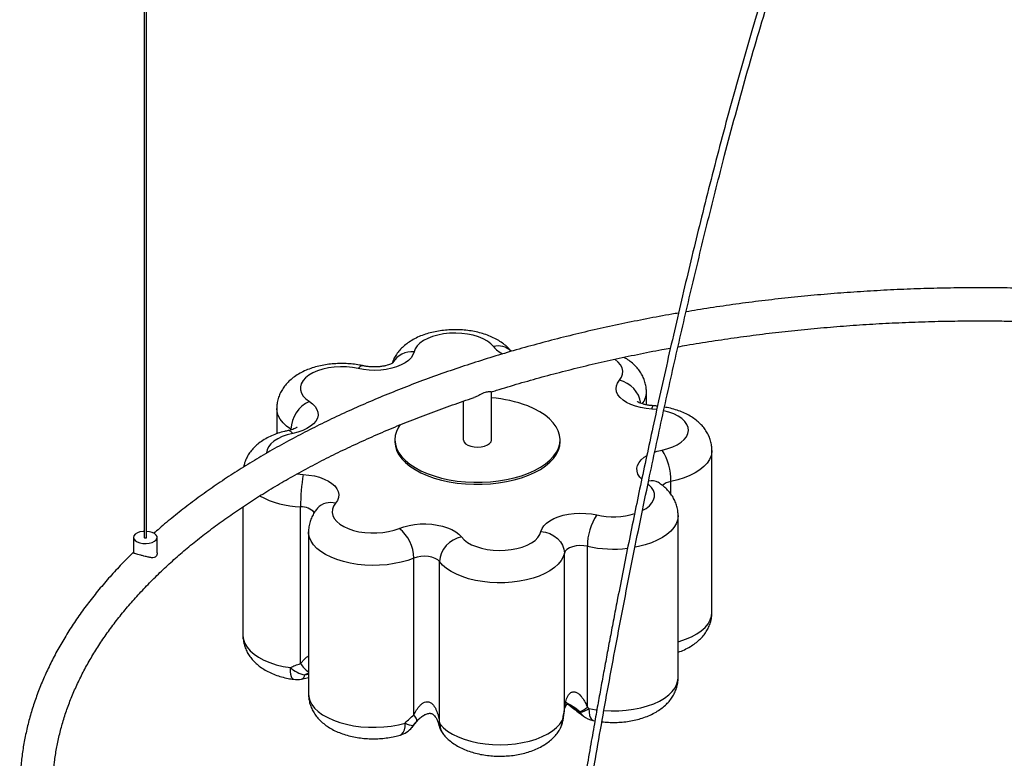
# Paper-space layout '_Trimétrica' of a CAD drawing. Header units: millimetres. Extents: x -1199 to -201, y -1196 to 140.
# Tile 3 of 7: x -1107 to -690, y -841 to -528. Entities that reach past the tile are written whole.
import ezdxf

# ---------------------------------------------------------------- set-up
doc = ezdxf.new("R2010")
doc.units = ezdxf.units.MM

psp = doc.layouts.new('_Trimétrica')

# ---------------------------------------------------------------- linework, layer by layer
at = {"color": 7, "linetype": 'Continuous', "lineweight": 25}
for p, q in [((-1054.58, 84.87), (-1054.58, -747.44)), ((-1053.58, -747.44), (-1053.58, 84.87)), ((-907.35, -706.08), (-907.35, -685.71)), ((-841.74, -691.31), (-841.74, -685.87)), ((-919.35, -689.76), (-919.35, -706.08)), ((-998.39, -692.79), (-998.39, -703.54)), ((-948.35, -706.08), (-948.35, -706.93)), ((-878.35, -706.93), (-878.35, -706.08)), ((-813.97, -779.18), (-813.97, -710.61)), ((-1012.72, -734.45), (-1012.72, -788.97)), ((-988.3, -800.9), (-988.3, -734.47)), ((-981.24, -735.22), (-981.14, -735.1)), ((-828.3, -806.79), (-828.3, -738.22)), ((-984.95, -745.14), (-984.95, -813.71)), ((-1059.08, -747.44), (-1059.08, -753.93)), ((-1049.08, -753.91), (-1049.08, -747.44)), ((-876.51, -820.53), (-876.51, -754.11)), ((-866.77, -819.39), (-866.77, -751.21)), ((-940.3, -822.64), (-940.3, -756.22)), ((-929.43, -825.9), (-929.43, -757.71)), ((-987.88, -807.45), (-984.95, -806.83)), ((-941.12, -827.91), (-938.4, -824.6)), ((-939.54, -825.82), (-940.56, -827.08)), ((-864.43, -824.93), (-863.58, -825.09)), ((-929.76, -826.68), (-929.53, -827.52))]:
    psp.add_line(p, q, dxfattribs=at)
at = {"color": 8, "linetype": 'Continuous', "lineweight": 25}
for p, q in [((-837.37, -693.28), (-839.51, -693.08)), ((-992.09, -701.83), (-992.39, -701.62)), ((-992.39, -701.91), (-992.39, -701.62)), ((-831.39, -729.13), (-831.39, -723.79)), ((-984.95, -805), (-986.54, -805.66)), ((-986.54, -805.66), (-984.95, -805.38)), ((-876, -817.12), (-874.53, -818.17)), ((-874.31, -818.33), (-869.79, -821.55)), ((-940.56, -827.08), (-938.67, -824.86)), ((-940.56, -827.08), (-941.13, -827.91))]:
    psp.add_line(p, q, dxfattribs=at)
at = {"color": 7, "linetype": 'Continuous', "lineweight": 25, "flags": 128}
for points in [[(-906.57, -666.61), (-907.69, -665.41), (-909.14, -664.32), (-910.88, -663.34), (-912.89, -662.5), (-915.11, -661.83), (-917.5, -661.33), (-920, -661.02), (-922.57, -660.9), (-925.14, -660.98), (-927.67, -661.25), (-930.09, -661.71), (-932.35, -662.34), (-934.41, -663.15), (-936.21, -664.09), (-937.73, -665.17), (-938.92, -666.34), (-939.76, -667.6), (-940.24, -668.9)], [(-940.24, -668.9), (-940.69, -670.14), (-941.47, -671.33), (-942.58, -672.45), (-943.99, -673.48), (-945.67, -674.39), (-947.59, -675.17), (-949.7, -675.8), (-951.97, -676.27), (-954.34, -676.56), (-956.77, -676.68), (-959.21, -676.61), (-961.61, -676.37), (-963.91, -675.95)], [(-963.91, -675.95), (-966.34, -675.51), (-968.88, -675.26), (-971.45, -675.21), (-974.02, -675.35), (-976.51, -675.68), (-978.89, -676.2), (-981.09, -676.89), (-983.06, -677.74), (-984.78, -678.74), (-986.19, -679.85), (-987.27, -681.05), (-988, -682.33), (-988.35, -683.64), (-988.33, -684.97), (-987.93, -686.28), (-987.15, -687.55), (-986.03, -688.74), (-984.57, -689.84)], [(-839.51, -693.08), (-841.91, -692.85), (-844.22, -692.45), (-846.4, -691.87), (-848.39, -691.15), (-850.16, -690.28), (-851.67, -689.3), (-852.9, -688.21), (-853.8, -687.04), (-854.37, -685.82), (-854.6, -684.56), (-854.48, -683.31), (-854.01, -682.08), (-853.2, -680.89)], [(-984.57, -689.84), (-983.19, -690.87), (-982.11, -692), (-981.36, -693.2), (-980.95, -694.44), (-980.88, -695.69), (-981.17, -696.94), (-981.8, -698.16), (-982.76, -699.31), (-984.03, -700.39), (-985.59, -701.35), (-987.41, -702.2), (-989.43, -702.9), (-991.63, -703.44)], [(-946.06, -699.67), (-946.79, -700.76), (-947.66, -702.53), (-948.18, -704.34), (-948.35, -706.16), (-948.15, -707.98), (-947.6, -709.79), (-946.69, -711.55), (-945.44, -713.26), (-943.87, -714.9), (-941.98, -716.44), (-939.79, -717.88), (-937.34, -719.2), (-934.64, -720.38), (-931.72, -721.42), (-928.61, -722.3), (-925.34, -723.01), (-921.96, -723.55), (-918.48, -723.91), (-914.95, -724.08), (-911.41, -724.07), (-907.88, -723.88), (-904.41, -723.5), (-901.03, -722.95), (-897.78, -722.22), (-894.69, -721.33), (-891.79, -720.28), (-889.11, -719.08), (-886.68, -717.75), (-884.52, -716.3), (-882.66, -714.75), (-881.12, -713.1), (-879.9, -711.39), (-879.03, -709.62), (-878.51, -707.81), (-878.35, -705.99), (-878.54, -704.17), (-879.1, -702.36), (-880, -700.6), (-881.25, -698.89), (-882.83, -697.25), (-884.72, -695.71), (-886.9, -694.27), (-889.35, -692.95), (-892.06, -691.77), (-892.06, -691.77)], [(-948.35, -706.93), (-948.35, -707.02), (-948.15, -708.84), (-947.6, -710.65), (-946.69, -712.41), (-945.44, -714.12), (-943.87, -715.76), (-941.98, -717.3), (-939.79, -718.74), (-937.34, -720.06), (-934.64, -721.24), (-931.72, -722.28), (-928.61, -723.15), (-925.34, -723.87), (-921.96, -724.4), (-918.48, -724.76), (-914.95, -724.94), (-911.41, -724.93), (-907.88, -724.74), (-904.41, -724.36), (-901.03, -723.81), (-897.78, -723.08), (-894.69, -722.18), (-891.79, -721.13), (-889.11, -719.94), (-886.68, -718.61), (-884.52, -717.16), (-882.66, -715.6), (-881.12, -713.96), (-879.9, -712.25), (-879.03, -710.48), (-878.51, -708.67), (-878.35, -706.93)], [(-919.35, -706.08), (-919.33, -706.32), (-919.02, -707.08), (-918.36, -707.78), (-917.38, -708.36), (-916.15, -708.81)], [(-916.15, -708.81), (-914.74, -709.08), (-913.24, -709.17), (-911.75, -709.05), (-910.37, -708.76), (-909.16, -708.29), (-908.23, -707.69), (-907.61, -706.98), (-907.35, -706.22), (-907.35, -706.08)], [(-987.18, -720.78), (-984.78, -721.01), (-982.47, -721.42), (-980.29, -721.99), (-978.3, -722.72), (-976.53, -723.58), (-975.02, -724.57), (-973.8, -725.66), (-972.89, -726.83), (-972.32, -728.05), (-972.09, -729.3), (-972.21, -730.56), (-972.69, -731.79), (-973.5, -732.98)], [(-973.5, -732.98), (-974.35, -734.23), (-974.83, -735.53), (-974.94, -736.86), (-974.67, -738.18), (-974.02, -739.47), (-973.01, -740.69), (-971.67, -741.82), (-970.02, -742.84), (-968.09, -743.72), (-965.94, -744.45), (-963.6, -745.01), (-961.12, -745.38), (-958.57, -745.56), (-955.99, -745.55), (-953.45, -745.34), (-950.99, -744.95), (-948.67, -744.37), (-946.54, -743.62)], [(-886.45, -744.96), (-886, -743.72), (-885.22, -742.53), (-884.11, -741.41), (-882.7, -740.39), (-881.02, -739.47), (-879.1, -738.7), (-876.99, -738.07), (-874.72, -737.6), (-872.35, -737.3), (-869.92, -737.19), (-867.48, -737.25), (-865.08, -737.5), (-862.78, -737.91)], [(-946.54, -743.62), (-944.53, -742.91), (-942.33, -742.35), (-940.01, -741.96), (-937.61, -741.75), (-935.17, -741.72), (-932.74, -741.86), (-930.38, -742.19), (-928.14, -742.68), (-926.05, -743.34), (-924.18, -744.14), (-922.54, -745.08), (-921.18, -746.12), (-920.12, -747.25)], [(-1054.58, -744.88), (-1055.06, -744.91), (-1056.35, -745.14), (-1057.47, -745.54), (-1058.33, -746.08), (-1058.89, -746.72), (-1059.08, -747.42), (-1058.91, -748.11), (-1058.37, -748.76), (-1057.52, -749.31), (-1056.41, -749.72)], [(-1056.41, -749.72), (-1055.13, -749.96), (-1053.78, -750.01), (-1052.44, -749.87), (-1051.23, -749.55), (-1050.23, -749.08), (-1049.51, -748.48), (-1049.13, -747.81), (-1049.12, -747.11), (-1049.48, -746.43), (-1050.18, -745.83), (-1051.17, -745.34), (-1052.37, -745.02), (-1053.58, -744.88)], [(-920.12, -747.25), (-919, -748.45), (-917.56, -749.55), (-915.81, -750.53), (-913.81, -751.36), (-911.58, -752.03), (-909.19, -752.53), (-906.69, -752.84), (-904.12, -752.96), (-901.55, -752.89), (-899.02, -752.62), (-896.6, -752.16), (-894.34, -751.52), (-892.29, -750.72), (-890.48, -749.77), (-888.96, -748.7), (-887.77, -747.52), (-886.93, -746.27), (-886.45, -744.96)], [(-886.45, -744.96), (-884.51, -745.24), (-882.65, -745.83), (-880.93, -746.73), (-879.43, -747.88), (-878.19, -749.25), (-877.27, -750.79), (-876.71, -752.43), (-876.51, -754.11)], [(-1054.31, -747.67), (-1054.13, -747.69), (-1053.93, -747.68), (-1053.76, -747.64), (-1053.64, -747.56), (-1053.58, -747.46), (-1053.58, -747.44)], [(-866.77, -751.21), (-868.33, -750.96), (-869.96, -750.91), (-871.56, -751.06), (-873.06, -751.39), (-874.37, -751.89), (-875.42, -752.54), (-876.14, -753.29), (-876.51, -754.11)], [(-876.51, -754.11), (-877.05, -755.72), (-877.94, -757.29), (-879.18, -758.79), (-880.75, -760.21), (-882.62, -761.53), (-884.77, -762.73), (-887.18, -763.79), (-889.81, -764.7), (-892.63, -765.45), (-895.59, -766.03), (-898.67, -766.43), (-901.81, -766.65), (-904.99, -766.67), (-908.14, -766.51), (-911.24, -766.16), (-914.24, -765.63), (-917.1, -764.93), (-919.79, -764.06), (-922.26, -763.04), (-924.49, -761.88), (-926.44, -760.59), (-928.1, -759.2), (-929.43, -757.71)], [(-929.43, -757.71), (-930.2, -756.97), (-931.28, -756.34), (-932.62, -755.86), (-934.13, -755.55), (-935.75, -755.43), (-937.37, -755.51), (-938.92, -755.77), (-940.3, -756.22)], [(-939.19, -825.39), (-939.09, -825.25), (-939.06, -825.04), (-939.1, -824.78), (-939.2, -824.45), (-939.38, -824.07), (-939.62, -823.64), (-939.93, -823.16), (-940.3, -822.64)], [(-929.17, -826.61), (-927.74, -828.1), (-925.98, -829.5), (-923.92, -830.78), (-921.57, -831.92), (-918.98, -832.92), (-916.19, -833.75), (-913.22, -834.41), (-910.12, -834.88), (-906.94, -835.17), (-903.71, -835.26), (-900.48, -835.15), (-897.3, -834.85), (-894.22, -834.36), (-891.26, -833.69), (-888.48, -832.84), (-885.91, -831.83), (-883.59, -830.68), (-881.54, -829.39), (-879.81, -827.98), (-878.41, -826.48), (-877.36, -824.91)]]:
    psp.add_lwpolyline(points, dxfattribs=at)
at = {"color": 8, "linetype": 'Continuous', "lineweight": 25, "flags": 128}
for points in [[(-853.2, -680.89), (-852.34, -679.64), (-851.86, -678.33), (-851.75, -677.01), (-852.03, -675.68), (-852.67, -674.4), (-853.68, -673.18), (-855.02, -672.04), (-855.18, -671.93)], [(-992.39, -701.62), (-994.22, -700.29), (-995.74, -698.85), (-996.93, -697.34), (-997.78, -695.76), (-998.26, -694.15), (-998.39, -692.79)], [(-835.06, -710.42), (-832.74, -709.85), (-830.6, -709.1), (-828.71, -708.2), (-827.09, -707.17), (-825.78, -706.02), (-824.81, -704.79), (-824.2, -703.5), (-823.97, -702.18), (-824.12, -700.86), (-824.65, -699.56), (-825.54, -698.31), (-826.77, -697.14), (-828.33, -696.09), (-830.17, -695.16), (-832.26, -694.38), (-834.4, -693.79)], [(-991.63, -703.44), (-993.96, -704.02), (-996.09, -704.76), (-997.99, -705.66), (-999.61, -706.7), (-1000.91, -707.84), (-1001.88, -709.07), (-1002.49, -710.36), (-1002.72, -711.68), (-1002.72, -711.73)], [(-843.84, -722.68), (-844.58, -721.86), (-845.33, -720.67), (-845.74, -719.43), (-845.81, -718.17), (-845.52, -716.92), (-844.89, -715.71), (-843.93, -714.55), (-842.66, -713.48), (-841.7, -712.85)], [(-838.3, -711.3), (-837.26, -710.97), (-835.06, -710.42)], [(-813.97, -710.59), (-814, -711.2), (-814.31, -712.82), (-814.99, -714.42), (-816.01, -715.96), (-817.38, -717.44), (-819.07, -718.82), (-821.05, -720.1), (-823.31, -721.24), (-825.81, -722.25), (-828.51, -723.1), (-831.39, -723.79)], [(-989.73, -720.54), (-989.71, -720.54), (-987.18, -720.78)], [(-843.25, -735.93), (-841.91, -735.13), (-840.5, -734.02), (-839.42, -732.81), (-838.69, -731.54), (-838.34, -730.22), (-838.36, -728.9), (-838.77, -727.59), (-839.54, -726.32), (-840.66, -725.12), (-841.08, -724.78)], [(-828.3, -738.22), (-828.31, -738.49), (-828.55, -740.12), (-829.16, -741.72), (-830.12, -743.28), (-831.42, -744.77), (-833.05, -746.17), (-834.98, -747.47), (-837.18, -748.64), (-839.64, -749.68), (-842.31, -750.56), (-845.15, -751.28), (-846.49, -751.55)], [(-940.3, -756.22), (-942.89, -757.16), (-945.68, -757.94), (-948.62, -758.55), (-951.67, -758.99), (-954.81, -759.24), (-957.98, -759.3), (-961.14, -759.18), (-964.25, -758.86), (-967.28, -758.37), (-970.17, -757.7), (-972.89, -756.86), (-975.41, -755.87), (-977.69, -754.73), (-979.69, -753.47), (-981.41, -752.09), (-982.8, -750.63), (-983.86, -749.09), (-984.57, -747.49), (-984.91, -745.87), (-984.95, -745.14)], [(-828.3, -791.62), (-827.87, -791.49), (-825.16, -790.59), (-822.68, -789.52), (-820.45, -788.31), (-818.52, -786.98), (-816.9, -785.54), (-815.62, -784.01), (-814.7, -782.42), (-814.15, -780.78), (-813.97, -779.18)], [(-1012.72, -788.97), (-1012.72, -789.04), (-1012.51, -790.7), (-1011.93, -792.34), (-1010.98, -793.93), (-1009.67, -795.45), (-1008.03, -796.89), (-1006.07, -798.21), (-1003.82, -799.4), (-1001.32, -800.46), (-998.59, -801.35), (-995.68, -802.07), (-992.62, -802.61)], [(-991.36, -807.55), (-991.43, -807.54), (-991.83, -807.22), (-992.17, -806.54), (-992.42, -805.52), (-992.57, -804.19), (-992.62, -802.61)], [(-859.75, -820.81), (-856.71, -820.95), (-853.48, -820.9), (-850.28, -820.67), (-847.16, -820.24), (-844.15, -819.62), (-841.31, -818.83), (-838.67, -817.87), (-836.26, -816.76), (-834.13, -815.51), (-832.29, -814.14), (-830.78, -812.67), (-829.62, -811.12), (-828.81, -809.5), (-828.38, -807.85), (-828.3, -806.79)], [(-984.95, -813.71), (-984.85, -814.91), (-984.39, -816.56), (-983.55, -818.17), (-982.36, -819.71), (-980.82, -821.18), (-978.96, -822.54), (-976.8, -823.78), (-974.37, -824.88), (-971.71, -825.82), (-968.86, -826.6), (-965.84, -827.2), (-962.71, -827.62), (-959.51, -827.84), (-956.28, -827.87), (-953.06, -827.7), (-949.91, -827.34), (-946.86, -826.79), (-943.95, -826.06)], [(-866.15, -819.91), (-863.09, -820.45), (-862.79, -820.49)], [(-866.15, -819.91), (-866.07, -821.5), (-865.86, -822.83), (-865.51, -823.87), (-865.05, -824.58), (-864.48, -824.92), (-864.43, -824.93)], [(-946.07, -831.17), (-945.39, -830.8), (-944.78, -830.06), (-944.33, -828.99), (-944.05, -827.64), (-943.95, -826.06)], [(-877.36, -824.91), (-877.2, -825.04), (-877.13, -825.15), (-877.13, -825.19)], [(-929.61, -827.23), (-929.61, -827.12), (-929.55, -826.97), (-929.4, -826.8), (-929.17, -826.61)]]:
    psp.add_lwpolyline(points, dxfattribs=at)
at = {"color": 8, "linetype": 'Continuous', "lineweight": 25}
for centre, radius, start, end in [((-904.58, -674.28), 7.93, 45.8973, 104.5205), ((-897.81, -659.39), 11.36, 219.508, 245.149), ((-941.19, -678.34), 9.48, 84.224, 147.8992), ((-961.81, -677.22), 2.46, 88.1184, 148.9227), ((-855.76, -692.43), 11.82, 8.6448, 77.4739), ((-850.2, -685.69), 8.46, 322.3549, 358.7712), ((-837.62, -693.03), 1.89, 133.8948, 181.442), ((-993.65, -704.49), 2.27, 27.3672, 89.1753), ((-839.47, -728.91), 5.47, 59.5207, 104.6545), ((-830.43, -730.64), 6.92, 97.9744, 131.3638), ((-987.28, -695.56), 38.93, 241.8084, 268.4946), ((-975.61, -740.19), 7.52, 73.6716, 137.3623), ((-988.07, -742.1), 7.63, 42.1438, 91.7801), ((-855.83, -706.89), 31.79, 257.3661, 286.8157), ((-855.78, -700.71), 51.68, 257.7278, 276.7287), ((-977.45, -793.89), 12.92, 212.8528, 234.5162), ((-988.74, -805.4), 2.22, 292.8351, 353.0666), ((-865.29, -819), 5.17, 209.4961, 232.8165), ((-928.92, -826.58), 0.851, 126.9992, 186.9558), ((-884.37, -824.96), 7.01, 331.6119, 0.4194), ((-922.42, -826.72), 6.75, 179.0049, 218.7048)]:
    psp.add_arc(centre, radius, start, end, dxfattribs=at)
at = {"color": 7, "linetype": 'Continuous', "lineweight": 25}
for centre, radius, start, end in [((-911.91, -744.14), 56.01, 69.2343, 85.3228), ((-978.87, -702.11), 13.54, 114.9395, 177.9227), ((-856.64, -723.53), 25.25, 359.4079, 31.2661), ((-909.83, -734.01), 78.48, 170.2992, 180.3402), ((-843.34, -750.99), 23.43, 146.0728, 180.5377), ((-956.46, -756.37), 16.16, 0.5428, 52.1108), ((-1054.29, -747.37), 0.295, 192.9662, 266.0309), ((-917.99, -758.52), 11.47, 100.7356, 175.9551), ((-984.01, -793.03), 12.88, 228.0494, 258.6857), ((-989.93, -797.65), 10, 261.8092, 281.8109), ((-874.06, -810.57), 11.45, 290.5363, 309.5863), ((-871.8, -812.19), 9.57, 282.1167, 306.1802), ((-940.53, -820.86), 6.23, 236.6056, 269.7354), ((-886.99, -823.52), 10, 331.5149, 350.3839), ((-862.39, -815.14), 10, 232.9202, 258.1894), ((-948.86, -821.57), 10, 286.1744, 320.6392), ((-919.96, -824.6), 10, 195.201, 219.3616)]:
    psp.add_arc(centre, radius, start, end, dxfattribs=at)
for points, knots in [([(-693.48, -215.8), (-693.51, -216.6), (-693.73, -222.3), (-694.3, -232.87), (-695.25, -247.39), (-696.41, -261.52), (-697.78, -275.11), (-699.19, -286.63), (-700.58, -296.22), (-701.86, -304.02), (-703.31, -311.67), (-704.93, -319.05), (-706.78, -326.11), (-708.84, -332.85), (-711.12, -339.35), (-714.05, -346.9), (-717.72, -355.71), (-722.19, -365.8), (-726.98, -376.05), (-731.96, -386.29), (-737.06, -396.47), (-742.53, -407.14), (-748.31, -418.26), (-754.32, -429.74), (-760.11, -440.85), (-765.45, -451.18), (-770.34, -460.82), (-774.83, -470.28), (-779.16, -480.27), (-783.36, -491), (-787.71, -503.24), (-792.21, -516.96), (-796.86, -532.07), (-801.43, -547.71), (-805.89, -563.69), (-810.21, -579.77), (-814.38, -595.8), (-819.55, -616.3), (-825.63, -641.41), (-832.5, -671.08), (-838.72, -699.13), (-844.3, -725.3), (-849.26, -749.46), (-852.93, -767.97), (-855.44, -780.96), (-856.9, -788.63), (-858.32, -796.2), (-859.71, -803.68), (-861.06, -811.07), (-862.43, -818.62), (-863.92, -827.02), (-865.6, -836.63), (-867.47, -847.56), (-869.46, -859.51), (-871.55, -872.42), (-873.71, -886.24), (-875.89, -900.89), (-878.08, -916.29), (-880.14, -931.75), (-882.04, -947.11), (-883.75, -962.24), (-885.29, -977.52), (-886.61, -992.82), (-887.62, -1007.93), (-888.26, -1020.66), (-888.35, -1028.13), (-888.39, -1030.82)], [0, 0, 0, 0, 0.003078, 0.021859, 0.040086, 0.057601, 0.074242, 0.089852, 0.099253, 0.108522, 0.117544, 0.126199, 0.134427, 0.142386, 0.150249, 0.15822, 0.170761, 0.184171, 0.198066, 0.212174, 0.226415, 0.240693, 0.257425, 0.273935, 0.289944, 0.304992, 0.317906, 0.330591, 0.343485, 0.356912, 0.371008, 0.388429, 0.406448, 0.425077, 0.444023, 0.463026, 0.481857, 0.500514, 0.535195, 0.570101, 0.604766, 0.633717, 0.662096, 0.689739, 0.698856, 0.70787, 0.716774, 0.725567, 0.734242, 0.742861, 0.752256, 0.763929, 0.776851, 0.790989, 0.806298, 0.822719, 0.84018, 0.858591, 0.877842, 0.895738, 0.914098, 0.932795, 0.951691, 0.970631, 0.98945, 1, 1, 1, 1]), ([(-885.39, -1030.85), (-885.35, -1028.12), (-885.26, -1020.59), (-884.61, -1007.88), (-883.61, -992.96), (-882.32, -978.06), (-880.85, -963.4), (-879.25, -949.15), (-877.58, -935.45), (-875.85, -922.23), (-874.11, -909.62), (-872.39, -897.74), (-870.76, -886.87), (-869.21, -876.83), (-867.68, -867.25), (-864.86, -849.98), (-860.52, -824.65), (-854.38, -791.17), (-847.8, -757.27), (-841.26, -725.37), (-834.88, -695.61), (-828.76, -668.18), (-822.38, -640.74), (-815.71, -613.22), (-809.57, -589.1), (-804.13, -568.64), (-799.49, -551.85), (-794.69, -535.26), (-790.03, -520), (-785.58, -506.31), (-781.44, -494.46), (-777.23, -483.48), (-772.91, -473.3), (-768.19, -463.23), (-762.96, -452.89), (-757.23, -441.8), (-751.2, -430.25), (-744.96, -418.33), (-738.66, -406.19), (-732.41, -393.93), (-726.34, -381.66), (-720.53, -369.41), (-715.52, -358.21), (-711.33, -348.18), (-707.87, -339.31), (-704.83, -330.27), (-702.23, -320.8), (-700.04, -310.77), (-698.15, -300.19), (-696.5, -289.16), (-695.08, -277.83), (-693.87, -266.37), (-692.83, -254.83), (-691.95, -243.16), (-691.26, -231.96), (-690.78, -223.06), (-690.58, -218.12), (-690.51, -216.54)], [0, 0, 0, 0, 0.010769, 0.029597, 0.04833, 0.06677, 0.084737, 0.102074, 0.118643, 0.134327, 0.149703, 0.163905, 0.17686, 0.188515, 0.199692, 0.210958, 0.249916, 0.289457, 0.329241, 0.369433, 0.401748, 0.433936, 0.465863, 0.498249, 0.530762, 0.550845, 0.570524, 0.590208, 0.609827, 0.625094, 0.639627, 0.6532, 0.666235, 0.679119, 0.693973, 0.709834, 0.726396, 0.743534, 0.761022, 0.778248, 0.795381, 0.812094, 0.828126, 0.839776, 0.850793, 0.861523, 0.872531, 0.884218, 0.896713, 0.909905, 0.9236, 0.937612, 0.951765, 0.96621, 0.981098, 0.993933, 1, 1, 1, 1]), ([(-685.6, -641.85), (-685.73, -641.85), (-689.64, -641.75), (-697.33, -641.7), (-708.66, -641.73), (-719.98, -641.93), (-731.29, -642.3), (-742.58, -642.83), (-753.83, -643.52), (-765.04, -644.37), (-776.2, -645.39), (-787.3, -646.57), (-798.34, -647.91), (-809.29, -649.41), (-818.16, -650.74), (-823.34, -651.62), (-824.93, -651.89)], [0, 0, 0, 0, 0.002891, 0.083014, 0.163137, 0.243261, 0.323385, 0.403511, 0.483639, 0.56377, 0.643905, 0.724045, 0.80419, 0.884341, 0.9645, 1, 1, 1, 1]), ([(-828.13, -652.43), (-829.07, -652.58), (-833.6, -653.34), (-841.64, -654.85), (-852.22, -656.96), (-862.67, -659.24), (-873.01, -661.66), (-883.21, -664.24), (-893.27, -666.96), (-903.18, -669.83), (-912.94, -672.84), (-922.53, -676), (-931.96, -679.29), (-941.2, -682.72), (-950.26, -686.29), (-959.13, -689.99), (-967.8, -693.81), (-976.26, -697.77), (-984.51, -701.84), (-992.54, -706.04), (-1000.35, -710.36), (-1007.93, -714.79), (-1015.26, -719.34), (-1022.36, -724), (-1029.2, -728.76), (-1035.8, -733.62), (-1042.11, -738.59), (-1046.99, -742.61), (-1049.67, -745.01), (-1050.42, -745.68)], [0, 0, 0, 0, 0.010125, 0.049028, 0.087936, 0.12685, 0.165768, 0.204692, 0.243622, 0.282559, 0.321503, 0.360454, 0.399412, 0.438378, 0.477353, 0.516335, 0.555326, 0.594325, 0.633333, 0.672349, 0.711372, 0.750402, 0.789439, 0.82848, 0.867524, 0.90657, 0.945614, 0.984653, 1, 1, 1, 1]), ([(-828.37, -666.68), (-827.13, -666.46), (-822.38, -665.6), (-814.02, -664.27), (-803.31, -662.7), (-792.51, -661.28), (-781.63, -660.03), (-770.69, -658.93), (-759.69, -657.99), (-748.64, -657.21), (-737.56, -656.59), (-726.44, -656.13), (-715.3, -655.83), (-704.15, -655.7), (-694.25, -655.7), (-688.06, -655.82), (-685.6, -655.87)], [0, 0, 0, 0, 0.027253, 0.104033, 0.180822, 0.257618, 0.33442, 0.411229, 0.488043, 0.564862, 0.641684, 0.718509, 0.795336, 0.872164, 0.948994, 1, 1, 1, 1]), ([(-899.01, -668.65), (-899.24, -668.37), (-899.96, -667.49), (-901.38, -666.17), (-903.29, -664.71), (-905.45, -663.41), (-907.86, -662.26), (-910.46, -661.3), (-913.2, -660.54), (-916.04, -659.98), (-918.93, -659.62), (-921.85, -659.45), (-924.78, -659.48), (-927.69, -659.71), (-930.57, -660.13), (-933.39, -660.76), (-936.12, -661.6), (-938.76, -662.66), (-941.17, -663.92), (-943.3, -665.35), (-945.12, -666.88), (-946.68, -668.54), (-947.96, -670.31), (-948.93, -672.03), (-949.35, -673.2), (-949.53, -673.71)], [0, 0, 0, 0, 0.020392, 0.061981, 0.105077, 0.150178, 0.196852, 0.244318, 0.291673, 0.338638, 0.385207, 0.431509, 0.477729, 0.524059, 0.570661, 0.617765, 0.665603, 0.714367, 0.764095, 0.80894, 0.852078, 0.893309, 0.932855, 0.971097, 1, 1, 1, 1]), ([(-907.52, -685.86), (-906.78, -685.62), (-902.9, -684.37), (-895.72, -682.23), (-885.99, -679.47), (-876.09, -676.86), (-866.06, -674.39), (-855.89, -672.07), (-845.59, -669.9), (-837.48, -668.29), (-832.77, -667.46), (-831.57, -667.25)], [0, 0, 0, 0, 0.031324, 0.163202, 0.295104, 0.42703, 0.558978, 0.690946, 0.822935, 0.954941, 1, 1, 1, 1]), ([(-841.77, -685.87), (-841.78, -685.32), (-841.79, -684.05), (-842.18, -682.12), (-842.86, -680.11), (-843.8, -678.22), (-845, -676.43), (-846.45, -674.77), (-848.16, -673.23), (-849.8, -672.01), (-850.94, -671.37), (-851.36, -671.14)], [0, 0, 0, 0, 0.088867, 0.203333, 0.317045, 0.431377, 0.547768, 0.667715, 0.792627, 0.92346, 1, 1, 1, 1]), ([(-961.73, -674.77), (-962.24, -674.66), (-963.68, -674.35), (-966.13, -674.01), (-969.04, -673.78), (-971.97, -673.76), (-974.89, -673.93), (-977.78, -674.29), (-980.62, -674.86), (-983.38, -675.63), (-986.05, -676.63), (-988.59, -677.87), (-990.86, -679.29), (-992.81, -680.86), (-994.42, -682.49), (-995.77, -684.24), (-996.84, -686.09), (-997.68, -688.08), (-998.2, -690.21), (-998.43, -691.83), (-998.37, -692.68), (-998.37, -692.79)], [0, 0, 0, 0, 0.032573, 0.091832, 0.150666, 0.209324, 0.268061, 0.327071, 0.386632, 0.447042, 0.508567, 0.571336, 0.635068, 0.690291, 0.7431, 0.793688, 0.842517, 0.890085, 0.941931, 0.99219, 1, 1, 1, 1]), ([(-949.07, -673.41), (-949.07, -673.41), (-949.04, -673.38), (-949.16, -673.49), (-949.52, -673.72), (-950.18, -674.04), (-951.09, -674.39), (-952.25, -674.72), (-953.63, -674.99), (-955.17, -675.19), (-956.81, -675.27), (-958.48, -675.23), (-960.07, -675.08), (-961.13, -674.9), (-961.65, -674.78), (-961.73, -674.77)], [0, 0, 0, 0, 0.0021378, 0.0823947, 0.1620677, 0.2434468, 0.3278138, 0.415857, 0.5074622, 0.6020096, 0.6986088, 0.7962567, 0.8938225, 0.9835587, 1, 1, 1, 1]), ([(-888.36, -1029.29), (-889.01, -1029.11), (-892.92, -1028.03), (-900, -1025.96), (-909.52, -1023.01), (-918.86, -1019.92), (-928.02, -1016.7), (-937, -1013.35), (-945.79, -1009.87), (-954.38, -1006.27), (-962.76, -1002.55), (-970.93, -998.72), (-978.88, -994.77), (-986.6, -990.71), (-994.09, -986.54), (-1001.35, -982.28), (-1008.36, -977.91), (-1015.12, -973.45), (-1021.63, -968.9), (-1027.88, -964.26), (-1033.87, -959.54), (-1039.59, -954.74), (-1045.04, -949.87), (-1050.21, -944.92), (-1055.1, -939.91), (-1059.71, -934.84), (-1064.04, -929.71), (-1068.07, -924.52), (-1071.82, -919.29), (-1075.28, -914.01), (-1078.44, -908.68), (-1081.3, -903.31), (-1083.86, -897.9), (-1086.12, -892.46), (-1088.08, -886.99), (-1089.74, -881.49), (-1091.09, -875.96), (-1092.12, -870.41), (-1092.85, -864.84), (-1093.26, -859.26), (-1093.36, -853.67), (-1093.14, -848.08), (-1092.61, -842.49), (-1091.76, -836.91), (-1090.6, -831.34), (-1089.12, -825.8), (-1087.34, -820.28), (-1085.25, -814.79), (-1082.85, -809.33), (-1080.15, -803.91), (-1077.15, -798.54), (-1073.85, -793.2), (-1070.26, -787.92), (-1066.37, -782.69), (-1062.2, -777.51), (-1057.74, -772.4), (-1052.99, -767.34), (-1047.97, -762.35), (-1042.67, -757.43), (-1037.09, -752.58), (-1031.25, -747.81), (-1025.14, -743.13), (-1018.77, -738.52), (-1012.15, -734.01), (-1005.27, -729.59), (-998.15, -725.27), (-990.79, -721.04), (-983.19, -716.93), (-975.37, -712.91), (-967.32, -709.02), (-959.05, -705.23), (-950.58, -701.57), (-941.9, -698.02), (-933.03, -694.6), (-924.01, -691.32), (-917.86, -689.24), (-914.8, -688.2)], [0, 0, 0, 0, 0.002701, 0.016305, 0.029906, 0.043505, 0.057101, 0.070694, 0.084285, 0.097872, 0.111456, 0.125037, 0.138615, 0.15219, 0.165762, 0.179332, 0.192899, 0.206465, 0.220029, 0.233592, 0.247156, 0.260721, 0.274287, 0.287858, 0.301434, 0.315017, 0.32861, 0.342216, 0.355837, 0.369477, 0.383139, 0.396826, 0.410542, 0.42429, 0.438071, 0.451888, 0.465739, 0.479624, 0.493539, 0.507478, 0.521436, 0.535402, 0.549367, 0.56332, 0.577253, 0.59116, 0.605037, 0.61888, 0.632688, 0.646461, 0.660202, 0.673913, 0.687596, 0.701256, 0.714895, 0.728517, 0.742124, 0.75572, 0.769307, 0.782887, 0.796463, 0.810035, 0.823606, 0.837176, 0.850745, 0.864316, 0.877888, 0.891461, 0.905037, 0.918616, 0.932197, 0.945781, 0.959367, 0.972957, 0.986549, 1, 1, 1, 1]), ([(-907.54, -685.79), (-907.59, -685.81), (-907.73, -685.89), (-908.51, -685.78), (-909.6, -685.89), (-910.68, -686.23), (-912.11, -686.94), (-913.5, -687.75), (-914.47, -688.04), (-914.82, -688.14)], [0, 0, 0, 0, 0.105163, 0.330353, 0.442505, 0.555735, 0.679236, 0.88694, 1, 1, 1, 1]), ([(-838.93, -691.67), (-839.21, -691.65), (-840.03, -691.59), (-841.33, -691.41), (-842.74, -691.11), (-843.92, -690.75), (-844.82, -690.38), (-845.4, -690.07), (-845.66, -689.87), (-845.65, -689.89), (-845.64, -689.9)], [0, 0, 0, 0, 0.077343, 0.228734, 0.377679, 0.522668, 0.663069, 0.799314, 0.933481, 1, 1, 1, 1]), ([(-837.06, -691.84), (-837.54, -691.79), (-838.16, -691.71), (-838.79, -691.68), (-838.93, -691.67)], [0, 0, 0, 0, 0.770756, 1, 1, 1, 1]), ([(-813.98, -710.57), (-814.01, -709.92), (-814.05, -708.55), (-814.5, -706.53), (-815.22, -704.54), (-816.21, -702.66), (-817.45, -700.89), (-818.94, -699.25), (-820.69, -697.72), (-822.69, -696.33), (-824.95, -695.08), (-827.44, -694), (-830.1, -693.12), (-832.33, -692.54), (-833.7, -692.32), (-834.09, -692.25)], [0, 0, 0, 0, 0.067612, 0.140578, 0.213204, 0.286373, 0.361013, 0.43808, 0.518446, 0.602641, 0.69046, 0.780785, 0.871892, 0.962505, 1, 1, 1, 1]), ([(-989.82, -700.8), (-989.82, -700.8), (-989.79, -700.77), (-989.97, -700.92), (-990.41, -701.17), (-991.14, -701.51), (-992.11, -701.85), (-993, -702.08), (-993.52, -702.19), (-993.62, -702.21)], [0, 0, 0, 0, 0.054522, 0.228094, 0.402326, 0.580977, 0.76676, 0.956517, 1, 1, 1, 1]), ([(-993.62, -702.21), (-994.14, -702.32), (-995.6, -702.64), (-997.94, -703.32), (-1000.61, -704.34), (-1003.14, -705.6), (-1005.39, -707.04), (-1007.31, -708.62), (-1008.9, -710.27), (-1010.21, -712.02), (-1011.26, -713.88), (-1012.03, -715.75), (-1012.3, -717.03), (-1012.43, -717.63)], [0, 0, 0, 0, 0.056594, 0.161457, 0.2682, 0.377093, 0.487506, 0.582748, 0.673809, 0.76109, 0.845409, 0.927626, 1, 1, 1, 1]), ([(-836.69, -724.2), (-836.75, -724.16), (-836.88, -724.07), (-836.87, -724.08), (-836.86, -724.08)], [0, 0, 0, 0, 0.479442, 1, 1, 1, 1]), ([(-828.32, -738.22), (-828.34, -737.61), (-828.37, -736.29), (-828.78, -734.31), (-829.48, -732.31), (-830.45, -730.43), (-831.66, -728.65), (-833.14, -727), (-834.81, -725.49), (-836.07, -724.63), (-836.69, -724.2)], [0, 0, 0, 0, 0.105591, 0.229308, 0.352322, 0.476123, 0.602276, 0.732401, 0.868001, 1, 1, 1, 1]), ([(-981.14, -735.1), (-981.5, -735.55), (-982.3, -736.56), (-983.31, -738.27), (-984.18, -740.27), (-984.73, -742.39), (-984.97, -744.06), (-984.93, -744.97), (-984.92, -745.14)], [0, 0, 0, 0, 0.1602899, 0.3555864, 0.5456175, 0.752956, 0.953823, 1, 1, 1, 1]), ([(-1059.08, -753.69), (-1059.21, -753.81), (-1061.17, -755.67), (-1064.72, -759.36), (-1069.69, -764.75), (-1074.34, -770.23), (-1078.71, -775.77), (-1082.77, -781.38), (-1086.54, -787.05), (-1090, -792.78), (-1093.14, -798.55), (-1095.98, -804.37), (-1098.51, -810.23), (-1100.72, -816.12), (-1102.61, -822.03), (-1104.19, -827.97), (-1105.45, -833.93), (-1106.39, -839.9), (-1107.02, -845.88), (-1107.33, -851.86), (-1107.32, -857.84), (-1107, -863.81), (-1106.36, -869.78), (-1105.41, -875.73), (-1104.14, -881.67), (-1102.56, -887.58), (-1100.67, -893.48), (-1098.46, -899.34), (-1095.94, -905.17), (-1093.11, -910.96), (-1089.98, -916.71), (-1086.53, -922.41), (-1082.78, -928.06), (-1078.73, -933.65), (-1074.39, -939.18), (-1069.74, -944.64), (-1064.81, -950.03), (-1059.59, -955.34), (-1054.08, -960.57), (-1048.3, -965.71), (-1042.25, -970.77), (-1035.93, -975.73), (-1029.35, -980.59), (-1022.52, -985.35), (-1015.43, -990.01), (-1008.1, -994.56), (-1000.53, -998.99), (-992.73, -1003.31), (-984.7, -1007.51), (-976.46, -1011.59), (-968, -1015.55), (-959.33, -1019.38), (-950.47, -1023.08), (-941.41, -1026.65), (-932.17, -1030.08), (-922.75, -1033.38), (-913.16, -1036.54), (-903.4, -1039.55), (-896.57, -1041.55), (-892.99, -1042.54), (-892.75, -1042.6)], [0, 0, 0, 0, 0.001216, 0.0191747, 0.0371222, 0.0550553, 0.0729709, 0.0908656, 0.1087357, 0.126578, 0.1443893, 0.1621668, 0.1799086, 0.1976135, 0.2152816, 0.2329141, 0.2505136, 0.268084, 0.2856305, 0.3031594, 0.3206776, 0.3381928, 0.3557099, 0.3732366, 0.3907799, 0.408346, 0.4259401, 0.4435662, 0.461227, 0.4789236, 0.4966564, 0.5144242, 0.5322252, 0.5500569, 0.5679163, 0.5858, 0.6037047, 0.6216271, 0.639564, 0.6575124, 0.6754698, 0.6934337, 0.7114021, 0.7293733, 0.7473458, 0.7653181, 0.7832893, 0.8012586, 0.8192255, 0.8371894, 0.8551503, 0.8731077, 0.8910617, 0.9090121, 0.9269589, 0.9449023, 0.9628422, 0.9807787, 0.9987121, 1, 1, 1, 1]), ([(-1049.12, -753.91), (-1049.13, -754.23), (-1049.14, -754.87), (-1049.59, -755.62), (-1050.35, -756.05), (-1051.44, -756.08), (-1052.9, -755.81), (-1054.51, -755.38), (-1056.07, -754.95), (-1057.3, -754.62), (-1058.25, -754.37), (-1058.94, -754.19), (-1059.03, -754.02), (-1059.07, -753.93)], [0, 0, 0, 0, 0.07458, 0.149822, 0.225218, 0.32125, 0.420074, 0.540377, 0.627603, 0.714996, 0.799495, 0.892821, 1, 1, 1, 1]), ([(-828.3, -796.06), (-828.29, -796.06), (-827.36, -795.78), (-825.61, -795.01), (-823.18, -793.77), (-821.05, -792.34), (-819.22, -790.81), (-817.66, -789.15), (-816.37, -787.39), (-815.34, -785.52), (-814.57, -783.51), (-814.07, -781.4), (-814.01, -779.93), (-813.98, -779.22)], [0, 0, 0, 0, 0.001102, 0.116588, 0.234362, 0.340644, 0.442898, 0.540633, 0.634366, 0.724996, 0.813442, 0.909612, 1, 1, 1, 1]), ([(-1012.71, -788.93), (-1012.72, -788.95), (-1012.77, -789.69), (-1012.59, -791.15), (-1012.15, -793.23), (-1011.39, -795.21), (-1010.39, -797.07), (-1009.13, -798.83), (-1007.61, -800.46), (-1005.85, -801.98), (-1003.82, -803.36), (-1001.54, -804.6), (-999.04, -805.66), (-996.37, -806.53), (-993.79, -807.16), (-992.09, -807.43), (-991.36, -807.55)], [0, 0, 0, 0, 0.002311, 0.073252, 0.143226, 0.212943, 0.283253, 0.355051, 0.429253, 0.506682, 0.587801, 0.67234, 0.759167, 0.846598, 0.933509, 1, 1, 1, 1]), ([(-992.62, -802.61), (-991.98, -802.24), (-991.29, -801.93), (-989.85, -801.37), (-989.09, -801.12), (-988.3, -800.9)], [0, 0, 0, 0, 0.5, 0.5, 1, 1, 1, 1]), ([(-860.6, -825.52), (-860.4, -825.55), (-859.25, -825.71), (-857.09, -825.81), (-854.16, -825.81), (-851.25, -825.6), (-848.37, -825.2), (-845.54, -824.59), (-842.8, -823.78), (-840.15, -822.73), (-837.72, -821.49), (-835.57, -820.09), (-833.72, -818.57), (-832.13, -816.93), (-830.81, -815.17), (-829.76, -813.31), (-828.95, -811.31), (-828.46, -809.18), (-828.26, -807.62), (-828.31, -806.82), (-828.32, -806.75)], [0, 0, 0, 0, 0.013613, 0.078188, 0.142621, 0.207189, 0.272104, 0.337686, 0.40426, 0.472104, 0.541304, 0.604033, 0.664459, 0.722222, 0.777587, 0.831071, 0.883221, 0.939994, 0.995067, 1, 1, 1, 1]), ([(-876.51, -820.53), (-876.46, -819.72), (-876.37, -818.9), (-876.08, -817.3), (-875.88, -816.52), (-875.44, -815.39), (-875.27, -815.01), (-874.88, -814.33), (-874.65, -814), (-874.11, -813.43), (-873.81, -813.2), (-873.29, -812.98), (-873.11, -812.92), (-872.75, -812.86), (-872.57, -812.86), (-872.21, -812.88), (-872.04, -812.92), (-871.69, -813.02), (-871.52, -813.08), (-871.19, -813.24), (-871.04, -813.33), (-870.73, -813.53), (-870.58, -813.64), (-870.16, -813.99), (-869.89, -814.24), (-869.39, -814.79), (-869.15, -815.09), (-868.48, -816), (-868.09, -816.65), (-867.38, -817.99), (-867.06, -818.68), (-866.77, -819.39)], [0, 0, 0, 0, 0.125, 0.125, 0.25, 0.25, 0.3125, 0.3125, 0.375, 0.375, 0.4375, 0.4375, 0.46875, 0.46875, 0.5, 0.5, 0.53125, 0.53125, 0.5625, 0.5625, 0.59375, 0.59375, 0.625, 0.625, 0.6875, 0.6875, 0.75, 0.75, 0.875, 0.875, 1, 1, 1, 1]), ([(-984.94, -813.7), (-984.95, -813.72), (-985, -814.46), (-984.81, -815.91), (-984.37, -817.98), (-983.61, -819.96), (-982.61, -821.83), (-981.34, -823.58), (-979.83, -825.22), (-978.06, -826.73), (-976.03, -828.12), (-973.75, -829.35), (-971.25, -830.41), (-968.57, -831.28), (-965.78, -831.95), (-962.92, -832.42), (-960.01, -832.69), (-957.08, -832.76), (-954.15, -832.64), (-951.26, -832.32), (-948.55, -831.84), (-946.86, -831.38), (-946.08, -831.17)], [0, 0, 0, 0, 0.001276, 0.04791, 0.093911, 0.139749, 0.185981, 0.233197, 0.281999, 0.332925, 0.386279, 0.441878, 0.498972, 0.556453, 0.61359, 0.670221, 0.726434, 0.782422, 0.838424, 0.894643, 0.95132, 1, 1, 1, 1]), ([(-940.3, -822.64), (-939.95, -821.91), (-939.57, -821.2), (-938.71, -819.84), (-938.24, -819.2), (-937.41, -818.34), (-937.11, -818.07), (-936.48, -817.6), (-936.14, -817.39), (-935.39, -817.1), (-935, -817.02), (-934.39, -817.03), (-934.19, -817.06), (-933.79, -817.16), (-933.6, -817.23), (-933.24, -817.41), (-933.06, -817.52), (-932.73, -817.77), (-932.58, -817.9), (-932.28, -818.19), (-932.15, -818.35), (-931.89, -818.67), (-931.77, -818.83), (-931.43, -819.34), (-931.23, -819.7), (-930.87, -820.43), (-930.71, -820.81), (-930.28, -821.96), (-930.06, -822.74), (-929.69, -824.31), (-929.54, -825.1), (-929.43, -825.9)], [0, 0, 0, 0, 0.125, 0.125, 0.25, 0.25, 0.3125, 0.3125, 0.375, 0.375, 0.4375, 0.4375, 0.46875, 0.46875, 0.5, 0.5, 0.53125, 0.53125, 0.5625, 0.5625, 0.59375, 0.59375, 0.625, 0.625, 0.6875, 0.6875, 0.75, 0.75, 0.875, 0.875, 1, 1, 1, 1]), ([(-873.22, -818.82), (-873.31, -818.76), (-874.06, -818.24), (-875.05, -817.75), (-875.97, -817.58), (-876.09, -817.56)], [0, 0, 0, 0, 0.116906, 0.884491, 1, 1, 1, 1]), ([(-877.36, -824.91), (-877.18, -824.11), (-877.01, -823.36), (-876.72, -821.91), (-876.6, -821.21), (-876.51, -820.53)], [0, 0, 0, 0, 0.5, 0.5, 1, 1, 1, 1]), ([(-877.13, -825.19), (-877.11, -825.12), (-876.99, -824.39), (-876.75, -822.98), (-876.59, -821.69), (-876.52, -821.03)], [0, 0, 0, 0, 0.052804, 0.512198, 1, 1, 1, 1]), ([(-876.51, -821.03), (-876.44, -820.58), (-876.32, -819.78), (-875.98, -818.89), (-875.68, -818.36), (-875.45, -818.11), (-875.45, -818.11), (-875.43, -818.11), (-875.48, -818.11), (-875.16, -818.1), (-874.71, -818.17), (-873.97, -818.42), (-873.21, -818.79), (-872.72, -819.14), (-872.51, -819.29)], [0, 0, 0, 0, 0.139714, 0.249096, 0.336376, 0.426502, 0.523857, 0.613289, 0.678358, 0.742265, 0.800611, 0.867828, 0.944441, 1, 1, 1, 1]), ([(-875.07, -818.12), (-874.69, -818.4), (-872.45, -820.06), (-870.26, -821.74), (-868.43, -823.13)], [0, 0, 0, 0, 0.16954, 1, 1, 1, 1]), ([(-870.05, -821.29), (-870.57, -820.8), (-871.34, -820.08), (-872.23, -819.49), (-872.52, -819.3)], [0, 0, 0, 0, 0.682843, 1, 1, 1, 1]), ([(-943.95, -826.06), (-943.37, -825.42), (-942.77, -824.83), (-941.55, -823.7), (-940.93, -823.16), (-940.3, -822.64)], [0, 0, 0, 0, 0.5, 0.5, 1, 1, 1, 1]), ([(-939.67, -825.95), (-939.53, -825.78), (-939.36, -825.57), (-939.19, -825.39), (-939.16, -825.36)], [0, 0, 0, 0, 0.845242, 1, 1, 1, 1]), ([(-939.12, -825.36), (-938.95, -825.16), (-938.38, -824.51), (-937.3, -823.57), (-935.99, -822.69), (-934.87, -822.18), (-934.01, -821.96), (-933.37, -821.93), (-932.95, -822), (-932.46, -822.2), (-931.92, -822.59), (-931.22, -823.37), (-930.56, -824.49), (-930.06, -825.61), (-929.86, -826.42), (-929.79, -826.69)], [0, 0, 0, 0, 0.053181, 0.177844, 0.283183, 0.363971, 0.415729, 0.46164, 0.507724, 0.563768, 0.63827, 0.732973, 0.828075, 0.941921, 1, 1, 1, 1]), ([(-927.69, -830.95), (-927.32, -831.37), (-926.45, -832.38), (-924.84, -833.81), (-922.86, -835.22), (-920.63, -836.49), (-918.17, -837.59), (-915.53, -838.5), (-912.76, -839.21), (-909.9, -839.72), (-907, -840.03), (-904.07, -840.14), (-901.15, -840.06), (-898.24, -839.78), (-895.38, -839.31), (-892.58, -838.63), (-889.87, -837.73), (-887.26, -836.6), (-884.9, -835.28), (-882.84, -833.81), (-881.09, -832.23), (-879.61, -830.54), (-878.7, -829.2), (-878.27, -828.43), (-878.2, -828.29)], [0, 0, 0, 0, 0.0323559, 0.0765695, 0.1223759, 0.170227, 0.2195396, 0.2693979, 0.3190268, 0.3682238, 0.4170314, 0.4656058, 0.5141477, 0.5628462, 0.611892, 0.6615292, 0.7119966, 0.76347, 0.8159127, 0.8625344, 0.9072452, 0.9499896, 0.9909678, 1, 1, 1, 1])]:
    psp.add_open_spline(points, degree=3, knots=knots, dxfattribs=at)
at = {"color": 8, "linetype": 'Continuous', "lineweight": 25}
psp.add_open_spline([(-988.3, -800.9), (-987.96, -800.48), (-987.31, -799.67), (-986.29, -798.66), (-985.52, -797.92), (-985.05, -797.77), (-984.95, -797.74)], degree=3, knots=[0, 0, 0, 0, 0.318844, 0.615725, 0.917801, 1, 1, 1, 1], dxfattribs=at)
at = {"color": 7, "linetype": 'Continuous', "lineweight": 25}
for points in [[(-869.79, -821.55), (-869.87, -821.46), (-869.96, -821.38), (-870.05, -821.29)], [(-866.77, -819.39), (-866.56, -819.56), (-866.35, -819.74), (-866.15, -819.91)], [(-929.43, -825.9), (-929.34, -826.13), (-929.26, -826.37), (-929.17, -826.61)]]:
    psp.add_open_spline(points, degree=3, dxfattribs=at)

doc.saveas('drawing.dxf')
